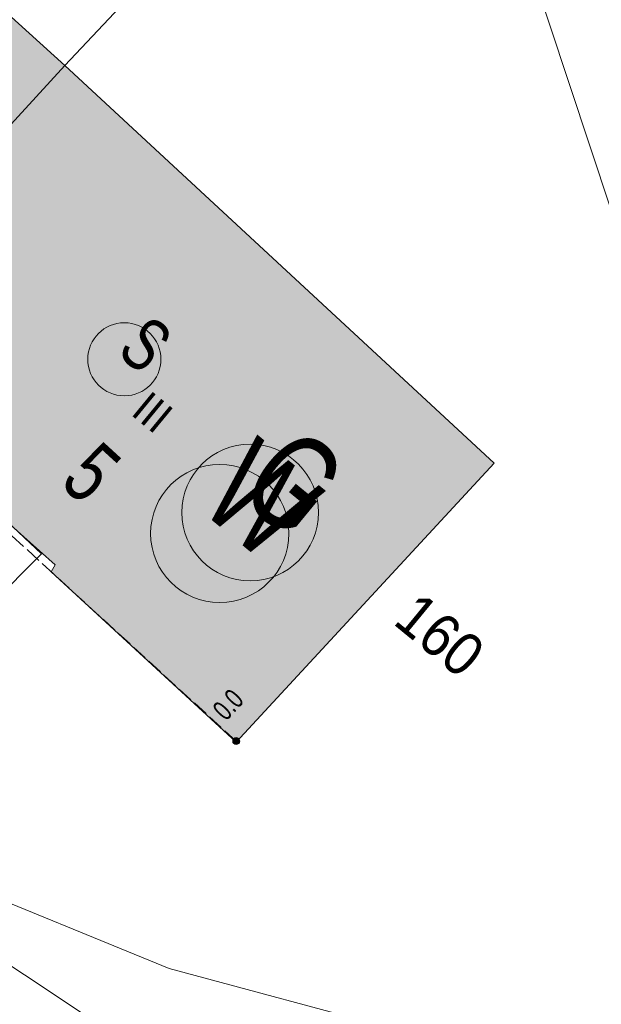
# Model space of a CAD drawing. Header units: metres. Extents: x -740 to 758, y -633 to 854.
# Tile 11 of 256: x -361 to -346, y -214 to -188. Entities that reach past the tile are written whole.
import ezdxf

# ---------------------------------------------------------------- set-up
doc = ezdxf.new("R2010")
doc.units = ezdxf.units.M
doc.header["$MEASUREMENT"] = 0
doc.linetypes.add('416_125', pattern=[0.5408, 0.416, -0.1248])
for name, color, linetype in [('Gas.LOVION', 7, 'Continuous'), ('Grundkarte.LOVION', 7, 'Continuous'), ('Grundkarte_Text.LOVION', 7, 'Continuous'), ('Strom.LOVION', 7, 'Continuous'), ('StromBemass.LOVION', 7, 'Continuous'), ('Wasser.LOVION', 7, 'Continuous')]:
    doc.layers.add(name, color=color, linetype=linetype)
doc.styles.add('ERSTELLTER_STIL_1', font='arial.ttf')

msp = doc.modelspace()

# ---------------------------------------------------------------- hatches: boundary and pattern name
at = {"layer": 'Grundkarte.LOVION', "linetype": 'Continuous', "lineweight": 18}
for points in [[(-371.787, -191.953), (-367.016, -196.304), (-360.233, -188.902), (-371.552, -178.63), (-378.309, -186), (-373.443, -190.43), (-373.273, -190.354), (-371.713, -191.798)], [(-362.141, -200.527), (-360.49, -201.991), (-360.59, -202.178), (-355.75, -206.641), (-348.987, -199.329), (-360.233, -188.902), (-367.016, -196.304), (-362.278, -200.629)]]:
    msp.add_hatch(color=9, dxfattribs=at).paths.add_polyline_path(points)
at = {"layer": 'StromBemass.LOVION', "linetype": 'Continuous', "lineweight": 13}
msp.add_hatch(color=7, dxfattribs=at).paths.add_polyline_path([(-355.674, -206.671), (-355.667, -206.661), (-355.662, -206.651), (-355.657, -206.64), (-355.655, -206.629), (-355.653, -206.618), (-355.653, -206.606), (-355.655, -206.595), (-355.658, -206.583), (-355.662, -206.573), (-355.668, -206.563), (-355.674, -206.553), (-355.682, -206.545), (-355.691, -206.537), (-355.701, -206.531), (-355.712, -206.526), (-355.723, -206.523), (-355.734, -206.521), (-355.746, -206.52), (-355.757, -206.521), (-355.768, -206.523), (-355.779, -206.527), (-355.79, -206.532), (-355.8, -206.538), (-355.809, -206.545), (-355.817, -206.554), (-355.823, -206.563), (-355.829, -206.573), (-355.833, -206.584), (-355.836, -206.595), (-355.837, -206.607), (-355.837, -206.618), (-355.836, -206.63), (-355.833, -206.641), (-355.829, -206.652), (-355.823, -206.662), (-355.816, -206.671), (-355.808, -206.68), (-355.799, -206.687), (-355.789, -206.693), (-355.779, -206.698), (-355.768, -206.702), (-355.757, -206.704), (-355.745, -206.704), (-355.733, -206.704), (-355.722, -206.701), (-355.711, -206.698), (-355.701, -206.693), (-355.691, -206.687), (-355.682, -206.679)])

# ---------------------------------------------------------------- linework, layer by layer
at = {"layer": 'Gas.LOVION', "color": 5, "linetype": 'Continuous', "lineweight": 18}
msp.add_circle((-355.38, -200.621), 1.791, dxfattribs=at)
at = {"layer": 'Grundkarte.LOVION', "color": 253, "linetype": 'Continuous', "lineweight": 18}
for points in [[(-391.572, -195.454), (-394.775, -194.437), (-394.065, -193.835), (-388.756, -188.883), (-375.599, -176.543), (-369.85, -176.69), (-355.631, -181.861), (-348.93, -180.26), (-348.635, -184.487), (-338.363, -215.492), (-338.238, -215.864), (-353.542, -218.04), (-356.181, -216.141), (-364.715, -210.473), (-371.962, -205.27), (-381.418, -199.545), (-386.889, -197.094)], [(-367.45, -208.494), (-368.371, -207.845), (-366.774, -206.034), (-361.755, -200.844), (-360.844, -201.7), (-366.092, -206.972)]]:
    msp.add_lwpolyline(points, close=True, dxfattribs=at)
at = {"layer": 'Grundkarte.LOVION', "color": 8, "linetype": 'Continuous', "lineweight": 18}
for points in [[(-388.756, -188.883), (-375.599, -176.543), (-369.85, -176.69), (-355.631, -181.861), (-348.93, -180.26), (-348.635, -184.487), (-356.78, -185.225), (-360.233, -188.902), (-367.016, -196.304), (-373.768, -203.732), (-378.664, -199.6), (-380.122, -198.295), (-382.707, -195.74), (-386.377, -191.754)], [(-371.787, -191.953), (-371.713, -191.798), (-373.273, -190.354), (-373.443, -190.43), (-378.309, -186), (-371.552, -178.63), (-360.233, -188.902), (-367.016, -196.304)], [(-373.768, -203.732), (-367.016, -196.304), (-360.233, -188.902), (-356.78, -185.225), (-348.635, -184.487), (-338.363, -215.492), (-339.211, -215.279), (-345.322, -215.049), (-351.464, -214.202), (-357.505, -212.576), (-363.263, -210.212), (-368.811, -207.267)], [(-362.141, -200.527), (-362.278, -200.629), (-367.016, -196.304), (-360.233, -188.902), (-348.987, -199.329), (-355.75, -206.641), (-360.59, -202.178), (-360.49, -201.991)], [(-351.464, -214.202), (-345.322, -215.049), (-339.211, -215.279), (-338.363, -215.492), (-338.238, -215.864), (-353.542, -218.04), (-356.181, -216.141), (-364.715, -210.473), (-371.962, -205.27), (-373.768, -203.732), (-368.811, -207.267), (-363.263, -210.212), (-357.505, -212.576)]]:
    msp.add_lwpolyline(points, close=True, dxfattribs=at)
at = {"layer": 'Grundkarte.LOVION', "color": 253, "linetype": 'Continuous', "lineweight": 18}
msp.add_lwpolyline([(-338.363, -215.492), (-348.635, -184.487), (-348.93, -180.26), (-314.588, -181.454)], dxfattribs=at)
at = {"layer": 'Grundkarte.LOVION', "color": 8, "linetype": 'Continuous', "lineweight": 18}
for points in [[(-338.363, -215.492), (-348.635, -184.487), (-348.93, -180.26), (-314.588, -181.454)], [(-438.536, -189.11), (-433.727, -189.024), (-426.737, -189.168), (-419.74, -189.696), (-412.805, -190.495), (-406.88, -191.542), (-401.023, -192.801), (-394.775, -194.437), (-391.572, -195.454), (-386.889, -197.094), (-381.418, -199.545), (-371.962, -205.27), (-364.715, -210.473), (-356.181, -216.141), (-353.542, -218.04), (-348.778, -221.417), (-345.345, -224.184)], [(-346.04, -234.006), (-352.079, -228.774), (-355.542, -226.304), (-358.651, -224.126), (-367.019, -218.648), (-372.402, -214.978), (-377.703, -210.945), (-382.55, -207.015), (-388.389, -201.408), (-393.943, -195.39), (-394.775, -194.437), (-391.572, -195.454), (-386.889, -197.094), (-381.418, -199.545), (-371.962, -205.27), (-364.715, -210.473), (-356.181, -216.141), (-353.542, -218.04), (-348.778, -221.417), (-345.345, -224.184)]]:
    msp.add_lwpolyline(points, dxfattribs=at)
at = {"layer": 'Strom.LOVION', "color": 1, "linetype": 'Continuous', "lineweight": 18}
msp.add_circle((-358.676, -196.602), 0.958, dxfattribs=at)
at = {"layer": 'StromBemass.LOVION', "color": 7, "linetype": '416_125', "lineweight": 13}
msp.add_lwpolyline([(-355.737, -206.625), (-367.116, -196.195), (-368.188, -195.207), (-374.762, -189.185), (-378.267, -185.981)], dxfattribs=at)
at = {"layer": 'StromBemass.LOVION', "color": 7, "linetype": 'Continuous', "lineweight": 13}
msp.add_circle((-355.745, -206.612), 0.0922, dxfattribs=at)
at = {"layer": 'Wasser.LOVION', "color": 94, "linetype": 'Continuous', "lineweight": 18}
msp.add_circle((-356.177, -201.17), 1.811, dxfattribs=at)

# ---------------------------------------------------------------- texts
at = {"layer": 'Gas.LOVION', "color": 5, "linetype": 'Continuous', "lineweight": 18, "insert": (-355.788, -200.206), "char_height": 2.48982, "attachment_point": 7, "rotation": 320.584, "style": 'ERSTELLTER_STIL_1'}
msp.add_mtext('{\\A1;\\W0.71562x;G}', dxfattribs=at)
at = {"layer": 'Grundkarte_Text.LOVION', "color": 7, "linetype": 'Continuous', "lineweight": 13, "attachment_point": 7, "style": 'ERSTELLTER_STIL_1'}
for s, insert, char_height, rotation in [('{\\A1;\\W0.89446x;III}', (-358.533, -198.039), 0.83074, 320.5841), ('{\\A1;\\W0.89450x;160}', (-351.677, -203.532), 1.12431, 320.5837)]:
    msp.add_mtext(s, dxfattribs=dict(at, insert=insert, char_height=char_height, rotation=rotation))
at = {"layer": 'Grundkarte_Text.LOVION', "color": 8, "linetype": 'Continuous', "lineweight": 18, "insert": (-360.416, -199.883), "char_height": 1.60084, "attachment_point": 7, "rotation": 317.5451, "style": 'ERSTELLTER_STIL_1'}
msp.add_mtext('{\\A1;\\W0.71557x;5}', dxfattribs=at)
at = {"layer": 'Strom.LOVION', "color": 1, "linetype": 'Continuous', "lineweight": 18, "insert": (-358.92, -196.467), "char_height": 1.37442, "attachment_point": 7, "rotation": 320.5841, "style": 'ERSTELLTER_STIL_1'}
msp.add_mtext('{\\A1;\\W0.71557x;S}', dxfattribs=at)
at = {"layer": 'StromBemass.LOVION', "color": 7, "linetype": 'Continuous', "lineweight": 13, "insert": (-356.007, -206.113), "char_height": 0.53354, "attachment_point": 7, "rotation": 47.2416, "style": 'ERSTELLTER_STIL_1'}
msp.add_mtext('{\\A1;\\W0.71560x;0.0}', dxfattribs=at)
at = {"layer": 'Wasser.LOVION', "color": 94, "linetype": 'Continuous', "lineweight": 18, "insert": (-356.783, -200.492), "char_height": 2.48984, "attachment_point": 7, "rotation": 320.5841, "style": 'ERSTELLTER_STIL_1'}
msp.add_mtext('{\\A1;\\W0.71561x;W}', dxfattribs=at)

doc.saveas('drawing.dxf')
